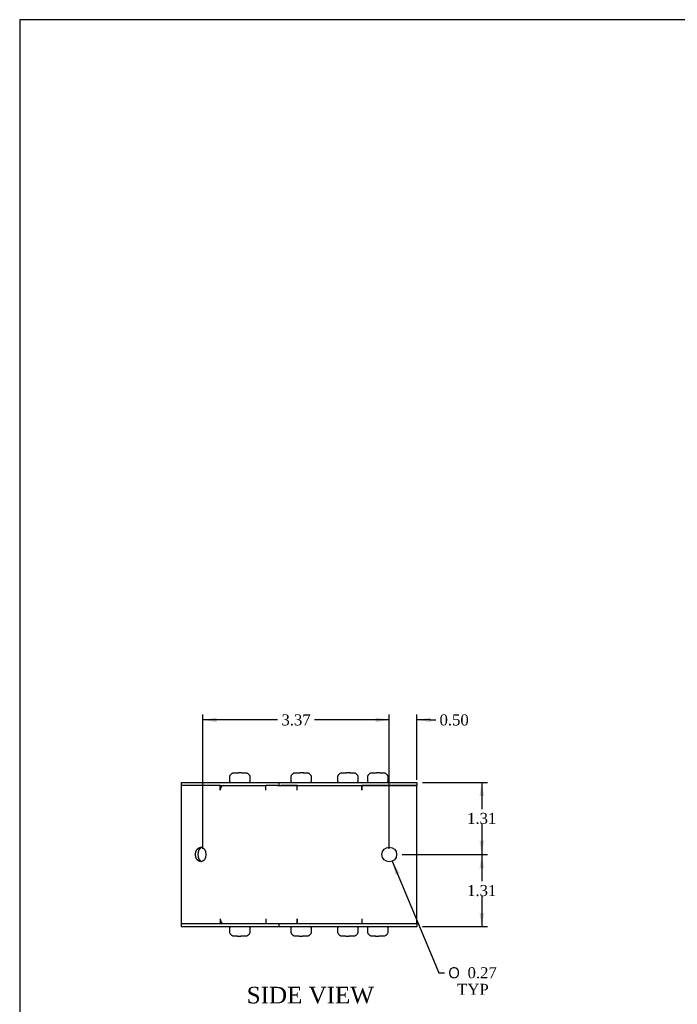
# Model space of a CAD drawing. Header units: inches. Extents: x 0.1 to 47.9, y -0.3 to 31.9.
# Tile 2 of 7: x 0.1 to 12, y 14.1 to 31.9. Entities that reach past the tile are written whole.
import ezdxf
from ezdxf.enums import TextEntityAlignment as Align

# ---------------------------------------------------------------- set-up
doc = ezdxf.new("R2010")
doc.units = ezdxf.units.IN
doc.header["$MEASUREMENT"] = 0
for name, color, linetype in [('COM55573-1', 7, 'Continuous'), ('COM55574-1', 7, 'Continuous'), ('COM55575-1', 7, 'Continuous'), ('Default', 7, 'Continuous'), ('SCS19491', 7, 'Continuous')]:
    doc.layers.add(name, color=color, linetype=linetype)
doc.styles.add('SEACAD_Solid_Edge_ANSI1_Symbols', font='txt')
doc.styles.add('SEACAD_Times_New_Roman', font='times.ttf')
doc.dimstyles.new('HAMMOND_(STH_-_42x28)', dxfattribs={"dimtxt": 0.2, "dimasz": 0.25, "dimexe": 0.1, "dimexo": 0.1, "dimgap": 0.05, "dimtad": 0, "dimtih": 1, "dimtoh": 1, "dimzin": 0, "dimdsep": 46, "dimtxsty": 'SEACAD_Times_New_Roman', "dimblk1": '_SE_FILLED', "dimblk2": '_SE_FILLED', "dimsah": 1, "dimcen": 0.1, "dimadec": 0, "dimazin": 0, "dimtfac": 0.8, "dimtofl": 0, "dimtmove": 0, "dimatfit": 3, "dimfxl": 1, "dimtolj": 1, "dimtzin": 0, "dimarcsym": 0})

# ---------------------------------------------------------------- blocks, each defined once
blk = doc.blocks.new('SE3')
at = {"layer": 'COM55573-1', "color": 7, "linetype": 'Continuous'}
for p, q in [((3.024, 18.089), (4.792, 18.089)), ((3.024, 18.089), (3.024, 18.032)), ((3.731, 18.032), (4.558, 18.032)), ((4.769, 18.032), (4.792, 18.032)), ((4.792, 18.089), (7.292, 18.089)), ((4.792, 18.089), (4.792, 18.032)), ((4.792, 18.032), (7.292, 18.032)), ((7.292, 18.089), (7.292, 18.032)), ((3.024, 15.532), (3.024, 15.475)), ((3.731, 15.532), (4.558, 15.532)), ((4.769, 15.532), (4.792, 15.532)), ((4.792, 15.532), (7.292, 15.532)), ((4.792, 15.532), (4.792, 15.475)), ((7.292, 15.532), (7.292, 15.475)), ((3.024, 15.475), (4.792, 15.475)), ((4.792, 15.475), (7.292, 15.475))]:
    blk.add_line(p, q, dxfattribs=at)
at = {"layer": 'COM55574-1', "color": 7, "linetype": 'Continuous'}
for p, q in [((5.123, 17.975), (5.123, 17.975)), ((6.292, 17.975), (6.292, 17.975)), ((5.123, 15.589), (5.123, 15.589)), ((6.292, 15.589), (6.292, 15.589))]:
    blk.add_line(p, q, dxfattribs=at)
at = {"layer": 'COM55575-1', "color": 7, "linetype": 'Continuous'}
for p, q in [((3.024, 18.032), (3.024, 15.532)), ((3.731, 18.032), (3.024, 18.032)), ((3.731, 17.946), (3.731, 18.032)), ((3.731, 18.032), (3.731, 18.032)), ((3.771, 18.027), (3.771, 18.032)), ((4.766, 18.032), (4.558, 18.032)), ((4.558, 17.946), (4.558, 18.032)), ((4.766, 18.032), (4.769, 18.032)), ((5.123, 18.032), (4.827, 18.032)), ((5.123, 17.946), (5.123, 18.032)), ((5.123, 17.946), (5.123, 18.032)), ((7.292, 18.032), (6.292, 18.032)), ((6.292, 17.946), (6.292, 18.032)), ((6.292, 18.032), (6.292, 17.946)), ((7.292, 15.532), (7.292, 18.032)), ((3.731, 17.946), (3.731, 17.946)), ((4.557, 17.946), (4.558, 17.946)), ((5.123, 17.946), (5.123, 17.946)), ((6.292, 17.946), (6.292, 17.946)), ((3.024, 15.532), (3.731, 15.532)), ((3.731, 15.618), (3.731, 15.532)), ((3.731, 15.618), (3.731, 15.618)), ((3.731, 15.532), (3.731, 15.532)), ((3.771, 15.537), (3.771, 15.532)), ((4.558, 15.618), (4.557, 15.618)), ((4.558, 15.618), (4.558, 15.532)), ((4.558, 15.532), (4.766, 15.532)), ((4.769, 15.532), (4.766, 15.532)), ((4.827, 15.532), (5.123, 15.532)), ((5.123, 15.618), (5.123, 15.532)), ((5.123, 15.618), (5.123, 15.618)), ((5.123, 15.532), (5.123, 15.618)), ((6.292, 15.618), (6.292, 15.618)), ((6.292, 15.618), (6.292, 15.532)), ((6.292, 15.618), (6.292, 15.532)), ((6.292, 15.532), (7.292, 15.532))]:
    blk.add_line(p, q, dxfattribs=at)
blk.add_circle((6.792, 16.782), 0.133, dxfattribs=at)
for centre, major_axis, start_param, end_param in [((3.792, 17.946), (0, -0.086), 3.141593, 4.712389), ((4.618, 17.946), (0, 0.086), 1.528001, 1.570796), ((3.418, 16.782), (0, -0.133), 3.357553, 6.067225), ((3.792, 15.618), (0, -0.086), 4.712389, 6.283185), ((4.618, 15.618), (0, 0.086), 1.570796, 1.613592)]:
    blk.add_ellipse(centre, major_axis=major_axis, ratio=0.707107, start_param=start_param, end_param=end_param, dxfattribs=at)
blk.add_ellipse((3.377, 16.782), major_axis=(0, -0.133), ratio=0.707107, dxfattribs=at)
at = {"layer": 'SCS19491', "color": 7, "linetype": 'Continuous'}
for p, q in [((3.992, 18.264), (4.063, 18.264)), ((4.118, 18.264), (4.116, 18.264)), ((4.121, 18.264), (4.118, 18.264)), ((4.118, 18.264), (4.118, 18.259)), ((4.123, 18.264), (4.121, 18.264)), ((4.121, 18.259), (4.121, 18.264)), ((4.123, 18.264), (4.177, 18.264)), ((5.104, 18.264), (5.175, 18.264)), ((5.23, 18.264), (5.228, 18.264)), ((5.233, 18.264), (5.23, 18.264)), ((5.23, 18.264), (5.23, 18.259)), ((5.235, 18.264), (5.233, 18.264)), ((5.233, 18.259), (5.233, 18.264)), ((5.235, 18.264), (5.289, 18.264)), ((5.949, 18.264), (6.02, 18.264)), ((6.075, 18.264), (6.073, 18.264)), ((6.078, 18.264), (6.075, 18.264)), ((6.075, 18.264), (6.075, 18.259)), ((6.08, 18.264), (6.078, 18.264)), ((6.078, 18.259), (6.078, 18.264)), ((6.08, 18.264), (6.134, 18.264)), ((6.49, 18.264), (6.562, 18.264)), ((6.617, 18.264), (6.614, 18.264)), ((6.619, 18.264), (6.617, 18.264)), ((6.617, 18.264), (6.617, 18.259)), ((6.621, 18.264), (6.619, 18.264)), ((6.619, 18.259), (6.619, 18.264)), ((6.621, 18.264), (6.676, 18.264)), ((3.897, 18.174), (3.897, 18.114)), ((3.901, 18.189), (3.898, 18.189)), ((4.268, 18.189), (4.271, 18.189)), ((4.272, 18.114), (4.272, 18.174)), ((5.009, 18.174), (5.009, 18.114)), ((5.013, 18.189), (5.01, 18.189)), ((5.38, 18.189), (5.383, 18.189)), ((5.384, 18.114), (5.384, 18.174)), ((5.854, 18.174), (5.854, 18.114)), ((5.858, 18.189), (5.855, 18.189)), ((6.226, 18.189), (6.228, 18.189)), ((6.229, 18.114), (6.229, 18.174)), ((6.396, 18.174), (6.396, 18.114)), ((6.397, 18.189), (6.399, 18.189)), ((6.767, 18.189), (6.769, 18.189)), ((6.771, 18.114), (6.771, 18.174)), ((3.897, 15.45), (3.897, 15.39)), ((3.901, 15.375), (3.898, 15.375)), ((4.268, 15.375), (4.271, 15.375)), ((4.272, 15.39), (4.272, 15.45)), ((5.009, 15.45), (5.009, 15.39)), ((5.013, 15.375), (5.01, 15.375)), ((5.38, 15.375), (5.383, 15.375)), ((5.384, 15.39), (5.384, 15.45)), ((5.854, 15.45), (5.854, 15.39)), ((5.858, 15.375), (5.855, 15.375)), ((6.228, 15.375), (6.226, 15.375)), ((6.229, 15.39), (6.229, 15.45)), ((6.396, 15.45), (6.396, 15.39)), ((6.399, 15.375), (6.397, 15.375)), ((6.769, 15.375), (6.767, 15.375)), ((6.771, 15.39), (6.771, 15.45)), ((4.046, 15.3), (3.992, 15.3)), ((4.046, 15.3), (4.049, 15.3)), ((4.049, 15.305), (4.049, 15.3)), ((4.049, 15.3), (4.051, 15.3)), ((4.051, 15.3), (4.051, 15.305)), ((4.051, 15.3), (4.053, 15.3)), ((4.177, 15.3), (4.106, 15.3)), ((5.158, 15.3), (5.104, 15.3)), ((5.158, 15.3), (5.161, 15.3)), ((5.161, 15.305), (5.161, 15.3)), ((5.161, 15.3), (5.163, 15.3)), ((5.163, 15.3), (5.163, 15.305)), ((5.163, 15.3), (5.165, 15.3)), ((5.289, 15.3), (5.218, 15.3)), ((6.003, 15.3), (5.949, 15.3)), ((6.003, 15.3), (6.006, 15.3)), ((6.006, 15.305), (6.006, 15.3)), ((6.006, 15.3), (6.008, 15.3)), ((6.008, 15.3), (6.008, 15.305)), ((6.008, 15.3), (6.011, 15.3)), ((6.134, 15.3), (6.063, 15.3)), ((6.545, 15.3), (6.49, 15.3)), ((6.545, 15.3), (6.547, 15.3)), ((6.547, 15.305), (6.547, 15.3)), ((6.547, 15.3), (6.549, 15.3)), ((6.549, 15.3), (6.549, 15.305)), ((6.549, 15.3), (6.552, 15.3)), ((6.676, 15.3), (6.605, 15.3))]:
    blk.add_line(p, q, dxfattribs=at)
for centre, radius, start, end in [((4.08, 17.839), 0.423, 85.2493, 92.115), ((4.089, 17.874), 0.386, 84.8061, 93.7092), ((5.192, 17.839), 0.423, 85.2493, 92.115), ((5.201, 17.874), 0.386, 84.8061, 93.7092), ((6.037, 17.839), 0.423, 85.2493, 92.115), ((6.046, 17.874), 0.386, 84.8061, 93.7092), ((6.578, 17.839), 0.423, 85.2493, 92.115), ((6.588, 17.874), 0.386, 84.8061, 93.7092), ((3.987, 18.174), 0.09, 170.4059, 180), ((3.922, 18.114), 0.025, 180, 270), ((4.247, 18.114), 0.025, 270, 0), ((4.182, 18.174), 0.09, 0, 9.5941), ((5.099, 18.174), 0.09, 170.4059, 180), ((5.034, 18.114), 0.025, 180, 270), ((5.359, 18.114), 0.025, 270, 0), ((5.294, 18.174), 0.09, 0, 9.5941), ((5.944, 18.174), 0.09, 170.4059, 180), ((5.879, 18.114), 0.025, 180, 270), ((6.204, 18.114), 0.025, 270, 0), ((6.139, 18.174), 0.09, 0, 9.5941), ((6.486, 18.174), 0.09, 170.4059, 180), ((6.421, 18.114), 0.025, 180, 270), ((6.746, 18.114), 0.025, 270, 0), ((6.681, 18.174), 0.09, 0, 9.5941), ((3.922, 15.45), 0.025, 90, 180), ((3.987, 15.39), 0.09, 180, 189.5941), ((4.247, 15.45), 0.025, 0, 90), ((4.182, 15.39), 0.09, 350.4059, 0), ((5.034, 15.45), 0.025, 90, 180), ((5.099, 15.39), 0.09, 180, 189.5941), ((5.359, 15.45), 0.025, 0, 90), ((5.294, 15.39), 0.09, 350.4059, 0), ((5.879, 15.45), 0.025, 90, 180), ((5.944, 15.39), 0.09, 180, 189.5941), ((6.204, 15.45), 0.025, 0, 90), ((6.139, 15.39), 0.09, 350.4059, 0), ((6.421, 15.45), 0.025, 90, 180), ((6.486, 15.39), 0.09, 180, 189.5941), ((6.746, 15.45), 0.025, 0, 90), ((6.681, 15.39), 0.09, 350.4059, 0), ((4.08, 15.69), 0.386, 264.8061, 273.7092), ((4.09, 15.726), 0.423, 265.2493, 272.115), ((5.192, 15.69), 0.386, 264.8061, 273.7092), ((5.202, 15.726), 0.423, 265.2493, 272.115), ((6.037, 15.69), 0.386, 264.8061, 273.7092), ((6.047, 15.726), 0.423, 265.2493, 272.115), ((6.578, 15.69), 0.386, 264.8061, 273.7092), ((6.588, 15.726), 0.423, 265.2493, 272.115)]:
    blk.add_arc(centre, radius, start, end, dxfattribs=at)
for points in [[(3.901, 18.189), (3.902, 18.194), (3.903, 18.2), (3.907, 18.21), (3.909, 18.215), (3.914, 18.224), (3.918, 18.228), (3.925, 18.236), (3.928, 18.24), (3.937, 18.247), (3.941, 18.25), (3.95, 18.255), (3.955, 18.257), (3.965, 18.261), (3.971, 18.262), (3.981, 18.264), (3.986, 18.264), (3.992, 18.264)], [(4.177, 18.264), (4.183, 18.264), (4.188, 18.264), (4.199, 18.262), (4.204, 18.261), (4.214, 18.257), (4.219, 18.255), (4.228, 18.25), (4.233, 18.247), (4.241, 18.24), (4.245, 18.236), (4.252, 18.228), (4.255, 18.224), (4.26, 18.215), (4.262, 18.21), (4.266, 18.2), (4.268, 18.194), (4.268, 18.189)], [(5.013, 18.189), (5.014, 18.194), (5.015, 18.2), (5.019, 18.21), (5.021, 18.215), (5.026, 18.224), (5.03, 18.228), (5.037, 18.236), (5.04, 18.24), (5.049, 18.247), (5.053, 18.25), (5.062, 18.255), (5.067, 18.257), (5.077, 18.261), (5.083, 18.262), (5.093, 18.264), (5.098, 18.264), (5.104, 18.264)], [(5.289, 18.264), (5.295, 18.264), (5.3, 18.264), (5.311, 18.262), (5.316, 18.261), (5.326, 18.257), (5.331, 18.255), (5.34, 18.25), (5.345, 18.247), (5.353, 18.24), (5.357, 18.236), (5.364, 18.228), (5.367, 18.224), (5.372, 18.215), (5.374, 18.21), (5.378, 18.2), (5.38, 18.194), (5.38, 18.189)], [(5.858, 18.189), (5.859, 18.194), (5.86, 18.2), (5.864, 18.21), (5.866, 18.215), (5.872, 18.224), (5.875, 18.228), (5.882, 18.236), (5.885, 18.24), (5.894, 18.247), (5.898, 18.25), (5.908, 18.255), (5.912, 18.257), (5.923, 18.261), (5.928, 18.262), (5.938, 18.264), (5.944, 18.264), (5.949, 18.264)], [(6.134, 18.264), (6.14, 18.264), (6.145, 18.264), (6.156, 18.262), (6.161, 18.261), (6.171, 18.257), (6.176, 18.255), (6.185, 18.25), (6.19, 18.247), (6.198, 18.24), (6.202, 18.236), (6.209, 18.228), (6.212, 18.224), (6.217, 18.215), (6.22, 18.21), (6.223, 18.2), (6.225, 18.194), (6.226, 18.189)], [(6.399, 18.189), (6.4, 18.194), (6.402, 18.2), (6.405, 18.21), (6.408, 18.215), (6.413, 18.224), (6.416, 18.228), (6.423, 18.236), (6.427, 18.24), (6.435, 18.247), (6.44, 18.25), (6.449, 18.255), (6.454, 18.257), (6.464, 18.261), (6.469, 18.262), (6.48, 18.264), (6.485, 18.264), (6.49, 18.264)], [(6.676, 18.264), (6.681, 18.264), (6.687, 18.264), (6.697, 18.262), (6.702, 18.261), (6.712, 18.257), (6.717, 18.255), (6.727, 18.25), (6.731, 18.247), (6.739, 18.24), (6.743, 18.236), (6.75, 18.228), (6.753, 18.224), (6.759, 18.215), (6.761, 18.21), (6.765, 18.2), (6.766, 18.194), (6.767, 18.189)], [(3.992, 15.3), (3.986, 15.3), (3.981, 15.301), (3.971, 15.302), (3.965, 15.304), (3.955, 15.307), (3.95, 15.309), (3.941, 15.315), (3.937, 15.318), (3.928, 15.324), (3.924, 15.328), (3.918, 15.336), (3.914, 15.341), (3.909, 15.35), (3.907, 15.355), (3.903, 15.365), (3.902, 15.37), (3.901, 15.375)], [(4.268, 15.375), (4.268, 15.37), (4.266, 15.365), (4.262, 15.355), (4.26, 15.35), (4.255, 15.341), (4.252, 15.336), (4.245, 15.328), (4.241, 15.324), (4.233, 15.318), (4.228, 15.315), (4.219, 15.309), (4.214, 15.307), (4.204, 15.304), (4.199, 15.302), (4.188, 15.301), (4.183, 15.3), (4.177, 15.3)], [(5.104, 15.3), (5.099, 15.3), (5.093, 15.301), (5.083, 15.302), (5.077, 15.304), (5.067, 15.307), (5.062, 15.309), (5.053, 15.315), (5.049, 15.318), (5.04, 15.324), (5.037, 15.328), (5.03, 15.336), (5.026, 15.341), (5.021, 15.35), (5.019, 15.355), (5.015, 15.365), (5.014, 15.37), (5.013, 15.375)], [(5.38, 15.375), (5.38, 15.37), (5.378, 15.365), (5.374, 15.355), (5.372, 15.35), (5.367, 15.341), (5.364, 15.336), (5.357, 15.328), (5.353, 15.324), (5.345, 15.318), (5.34, 15.315), (5.331, 15.309), (5.326, 15.307), (5.316, 15.304), (5.311, 15.302), (5.3, 15.301), (5.295, 15.3), (5.289, 15.3)], [(5.949, 15.3), (5.944, 15.3), (5.938, 15.301), (5.928, 15.302), (5.922, 15.304), (5.912, 15.307), (5.908, 15.309), (5.898, 15.315), (5.894, 15.318), (5.885, 15.324), (5.882, 15.328), (5.875, 15.336), (5.872, 15.341), (5.866, 15.35), (5.864, 15.355), (5.86, 15.365), (5.859, 15.37), (5.858, 15.375)], [(6.226, 15.375), (6.225, 15.37), (6.223, 15.365), (6.22, 15.355), (6.217, 15.35), (6.212, 15.341), (6.209, 15.336), (6.202, 15.328), (6.198, 15.324), (6.19, 15.318), (6.185, 15.315), (6.176, 15.309), (6.171, 15.307), (6.161, 15.304), (6.156, 15.302), (6.145, 15.301), (6.14, 15.3), (6.134, 15.3)], [(6.49, 15.3), (6.485, 15.3), (6.48, 15.301), (6.469, 15.302), (6.464, 15.304), (6.454, 15.307), (6.449, 15.309), (6.44, 15.315), (6.435, 15.318), (6.427, 15.324), (6.423, 15.328), (6.416, 15.336), (6.413, 15.341), (6.408, 15.35), (6.405, 15.355), (6.402, 15.365), (6.4, 15.37), (6.399, 15.375)], [(6.767, 15.375), (6.766, 15.37), (6.765, 15.365), (6.761, 15.355), (6.759, 15.35), (6.753, 15.341), (6.75, 15.336), (6.743, 15.328), (6.739, 15.324), (6.731, 15.318), (6.727, 15.315), (6.717, 15.309), (6.712, 15.307), (6.702, 15.304), (6.697, 15.302), (6.687, 15.301), (6.681, 15.3), (6.676, 15.3)]]:
    blk.add_open_spline(points, degree=3, knots=[0, 0, 0, 0, 0.125, 0.125, 0.25, 0.25, 0.375, 0.375, 0.5, 0.5, 0.625, 0.625, 0.75, 0.75, 0.875, 0.875, 1, 1, 1, 1], dxfattribs=at)
for points in [[(4.063, 18.264), (4.063, 18.264), (4.064, 18.263), (4.064, 18.26)], [(4.116, 18.264), (4.115, 18.264), (4.115, 18.263), (4.115, 18.26)], [(4.124, 18.259), (4.124, 18.263), (4.123, 18.264), (4.123, 18.264)], [(5.175, 18.264), (5.175, 18.264), (5.176, 18.263), (5.176, 18.26)], [(5.228, 18.264), (5.227, 18.264), (5.227, 18.263), (5.227, 18.26)], [(5.236, 18.259), (5.236, 18.263), (5.235, 18.264), (5.235, 18.264)], [(6.02, 18.264), (6.021, 18.264), (6.021, 18.263), (6.021, 18.26)], [(6.073, 18.264), (6.072, 18.264), (6.072, 18.263), (6.072, 18.26)], [(6.081, 18.259), (6.081, 18.263), (6.08, 18.264), (6.08, 18.264)], [(6.562, 18.264), (6.562, 18.264), (6.562, 18.263), (6.563, 18.26)], [(6.614, 18.264), (6.614, 18.264), (6.613, 18.263), (6.613, 18.26)], [(6.623, 18.259), (6.622, 18.263), (6.622, 18.264), (6.621, 18.264)], [(4.045, 15.306), (4.045, 15.302), (4.046, 15.3), (4.046, 15.3)], [(4.053, 15.3), (4.054, 15.3), (4.054, 15.302), (4.055, 15.305)], [(4.106, 15.3), (4.106, 15.3), (4.105, 15.302), (4.105, 15.305)], [(5.157, 15.306), (5.157, 15.302), (5.158, 15.3), (5.158, 15.3)], [(5.165, 15.3), (5.166, 15.3), (5.166, 15.302), (5.167, 15.305)], [(5.218, 15.3), (5.218, 15.3), (5.217, 15.302), (5.217, 15.305)], [(6.002, 15.306), (6.003, 15.302), (6.003, 15.3), (6.003, 15.3)], [(6.011, 15.3), (6.011, 15.3), (6.011, 15.302), (6.012, 15.305)], [(6.063, 15.3), (6.063, 15.3), (6.062, 15.302), (6.062, 15.305)], [(6.543, 15.306), (6.544, 15.302), (6.544, 15.3), (6.545, 15.3)], [(6.552, 15.3), (6.552, 15.3), (6.553, 15.302), (6.553, 15.305)], [(6.605, 15.3), (6.604, 15.3), (6.604, 15.302), (6.603, 15.305)]]:
    blk.add_open_spline(points, degree=3, dxfattribs=at)
blk = doc.blocks.new('DMBLK8054')
at = {"layer": 'Default', "linetype": 'Continuous', "transparency": 16777216}
for points in [[(6.542, 19.262), (6.542, 19.178), (6.792, 19.22)], [(7.542, 19.262), (7.292, 19.22), (7.542, 19.178)]]:
    blk.add_hatch(color=7, dxfattribs=at).paths.add_polyline_path(points)
at = {"layer": 'Default', "color": 7, "linetype": 'Continuous', "transparency": 16777216}
for p, q in [((6.792, 16.882), (6.792, 19.32)), ((7.292, 18.132), (7.292, 19.32)), ((6.792, 19.22), (6.292, 19.22)), ((7.532, 19.22), (7.292, 19.22)), ((7.532, 19.22), (7.632, 19.22))]:
    blk.add_line(p, q, dxfattribs=at)
at = {"layer": 'Default', "color": 7, "linetype": 'Continuous', "transparency": 16777216, "style": 'SEACAD_Times_New_Roman'}
blk.add_text('0.50', height=0.2, dxfattribs=at).set_placement((7.702, 19.32), align=Align.TOP_LEFT)
blk = doc.blocks.new('_SE_FILLED')
at = {"color": 0}
blk.add_line((0, 0), (-1, 0), dxfattribs=at)
blk.add_solid([(0, 0), (-1, -0.1665), (-1, 0.1665), (0, 0)], dxfattribs=at)
blk = doc.blocks.new('DMBLK8055')
at = {"layer": 'Default', "linetype": 'Continuous', "transparency": 16777216}
for points in [[(3.668, 19.262), (3.418, 19.22), (3.668, 19.178)], [(6.542, 19.262), (6.542, 19.178), (6.792, 19.22)]]:
    blk.add_hatch(color=7, dxfattribs=at).paths.add_polyline_path(points)
at = {"layer": 'Default', "color": 7, "linetype": 'Continuous', "transparency": 16777216}
for p, q in [((3.418, 16.882), (3.418, 19.32)), ((6.792, 16.882), (6.792, 19.32)), ((4.769, 19.22), (3.418, 19.22)), ((6.792, 19.22), (5.44, 19.22))]:
    blk.add_line(p, q, dxfattribs=at)
at = {"layer": 'Default', "color": 7, "linetype": 'Continuous', "transparency": 16777216, "style": 'SEACAD_Times_New_Roman'}
blk.add_text('3.37', height=0.2, dxfattribs=at).set_placement((4.839, 19.32), align=Align.TOP_LEFT)
blk = doc.blocks.new('DMBLK8056')
at = {"layer": 'Default', "linetype": 'Continuous', "transparency": 16777216}
for points in [[(8.509, 17.839), (8.467, 18.089), (8.425, 17.839)], [(8.509, 17.032), (8.425, 17.032), (8.467, 16.782)]]:
    blk.add_hatch(color=7, dxfattribs=at).paths.add_polyline_path(points)
at = {"layer": 'Default', "color": 7, "linetype": 'Continuous', "transparency": 16777216}
for p, q in [((7.392, 18.089), (8.567, 18.089)), ((8.467, 18.089), (8.467, 17.606)), ((8.467, 17.336), (8.467, 16.782)), ((7.025, 16.782), (8.567, 16.782))]:
    blk.add_line(p, q, dxfattribs=at)
at = {"layer": 'Default', "color": 7, "linetype": 'Continuous', "transparency": 16777216, "style": 'SEACAD_Times_New_Roman'}
blk.add_text('1.31', height=0.2, dxfattribs=at).set_placement((8.201, 17.536), align=Align.TOP_LEFT)
blk = doc.blocks.new('DMBLK8057')
at = {"layer": 'Default', "linetype": 'Continuous', "transparency": 16777216}
for points in [[(8.509, 16.532), (8.467, 16.782), (8.425, 16.532)], [(8.509, 15.725), (8.425, 15.725), (8.467, 15.475)]]:
    blk.add_hatch(color=7, dxfattribs=at).paths.add_polyline_path(points)
at = {"layer": 'Default', "color": 7, "linetype": 'Continuous', "transparency": 16777216}
for p, q in [((7.025, 16.782), (8.567, 16.782)), ((8.467, 16.782), (8.467, 16.299)), ((8.467, 16.029), (8.467, 15.475)), ((7.392, 15.475), (8.567, 15.475))]:
    blk.add_line(p, q, dxfattribs=at)
at = {"layer": 'Default', "color": 7, "linetype": 'Continuous', "transparency": 16777216, "style": 'SEACAD_Times_New_Roman'}
blk.add_text('1.31', height=0.2, dxfattribs=at).set_placement((8.201, 16.229), align=Align.TOP_LEFT)
blk = doc.blocks.new('DMBLK8069')
at = {"layer": 'Default', "linetype": 'Continuous', "transparency": 16777216}
blk.add_hatch(color=7, dxfattribs=at).paths.add_polyline_path([(6.978, 16.445), (6.843, 16.66), (6.902, 16.413)])
at = {"layer": 'Default', "color": 7, "linetype": 'Continuous', "transparency": 16777216}
for p, q in [((6.843, 16.66), (7.691, 14.64)), ((7.691, 14.64), (7.791, 14.64))]:
    blk.add_line(p, q, dxfattribs=at)
for s, style, p in [('O', 'SEACAD_Solid_Edge_ANSI1_Symbols', (7.861, 14.74)), ('0.27', 'SEACAD_Times_New_Roman', (8.209, 14.74)), ('TYP', 'SEACAD_Times_New_Roman', (8.021, 14.44))]:
    blk.add_text(s, height=0.2, dxfattribs=dict(at, style=style)).set_placement(p, align=Align.TOP_LEFT)
blk = doc.blocks.new('BORDER')
at = {"layer": 'Default', "color": 7, "linetype": 'Continuous'}
for p, q in [((0, 27.86), (-41.86, 27.86)), ((-41.86, 27.86), (-41.86, 0))]:
    blk.add_line(p, q, dxfattribs=at)

msp = doc.modelspace()

# ---------------------------------------------------------------- block references
at = {"layer": 'Default', "color": 7, "xscale": 1.142, "yscale": 1.142, "zscale": 1.142}
msp.add_blockref('BORDER', (47.903, 0.088), dxfattribs=at)
at = {"layer": 'Default'}
msp.add_blockref('SE3', (0, 0), dxfattribs=at)

# ---------------------------------------------------------------- texts
at = {"layer": 'Default', "color": 7, "linetype": 'Continuous', "style": 'SEACAD_Times_New_Roman'}
msp.add_text('SIDE VIEW', height=0.3, dxfattribs=at).set_placement((4.21, 14.385), align=Align.TOP_LEFT)

# ---------------------------------------------------------------- dimensions: what is measured, and where the dimension line sits
at = {"layer": 'Default', "color": 7, "linetype": 'Continuous'}
dim = msp.add_linear_dim(base=(3.418, 19.22), p1=(6.792, 16.782), p2=(3.418, 16.782), text='\\A1;<>', dimstyle='HAMMOND_(STH_-_42x28)', dxfattribs=at)
dim.commit()
dim.dimension.update_dxf_attribs({"geometry": 'DMBLK8055', "text_midpoint": (5.105, 19.22), "dimtype": 160})
dim = msp.add_linear_dim(base=(6.792, 19.22), p1=(7.292, 18.032), p2=(6.792, 16.782), text='\\A1;<>', dimstyle='HAMMOND_(STH_-_42x28)', override={"dimtmove": 1}, dxfattribs=at)
dim.commit()
dim.dimension.update_dxf_attribs({"geometry": 'DMBLK8054', "text_midpoint": (7.632, 19.22), "dimtype": 160})
for base, p1, p2, picture, middle in [((8.467, 16.782), (7.292, 18.089), (6.925, 16.782), 'DMBLK8056', (8.467, 17.436)), ((8.467, 15.475), (6.925, 16.782), (7.292, 15.475), 'DMBLK8057', (8.467, 16.129))]:
    dim = msp.add_linear_dim(base=base, p1=p1, p2=p2, angle=90, text='\\A1;<>', dimstyle='HAMMOND_(STH_-_42x28)', dxfattribs=at)
    dim.commit()
    dim.dimension.update_dxf_attribs({"geometry": picture, "text_midpoint": middle, "dimtype": 160})
dim = msp.add_diameter_dim_2p(p1=(6.74, 16.905), p2=(6.843, 16.66), text='\\A1;<>\\PTYP', dimstyle='HAMMOND_(STH_-_42x28)', dxfattribs=at)
dim.commit()
dim.dimension.update_dxf_attribs({"geometry": 'DMBLK8069', "text_midpoint": (7.791, 14.64), "dimtype": 163})

doc.saveas('drawing.dxf')
